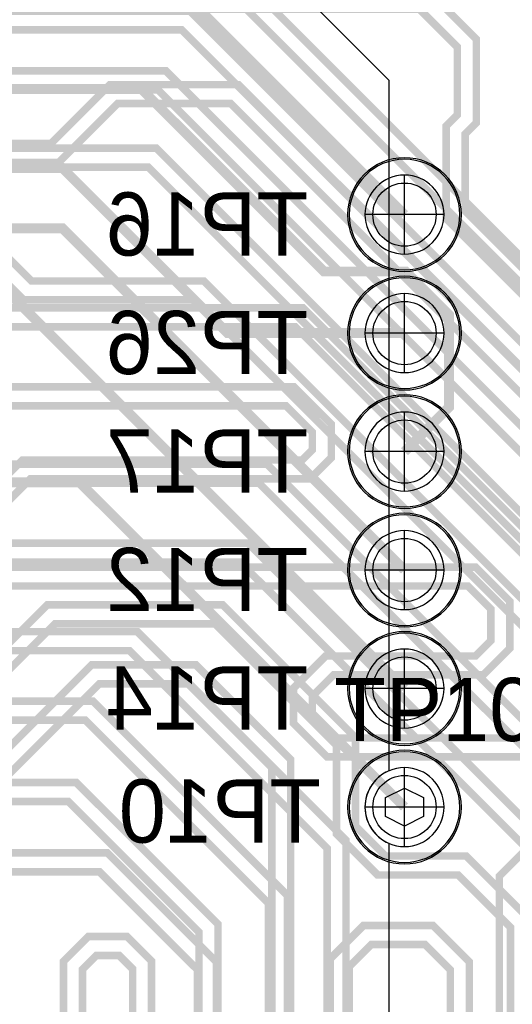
# Model space of a CAD drawing. Extents: x -9303 to 12731, y -3355 to 4522.
# Tile 44 of 51: x 3657 to 3968, y 2475 to 3098. Entities that reach past the tile are written whole.
import ezdxf

# ---------------------------------------------------------------- set-up
doc = ezdxf.new("R2010")
doc.units = 0
for name, color, linetype in [('ET_BOTTOM', 1, 'CONTINUOUS'), ('ET_LY3', 103, 'CONTINUOUS'), ('ET_LY8', 213, 'CONTINUOUS'), ('ET_TOP', 5, 'CONTINUOUS'), ('MA_NCLEGEND-1-10', 231, 'CONTINUOUS'), ('PG_ASSEMBLY_BOTTOM', 12, 'CONTINUOUS'), ('PG_ORIGIN', 231, 'CONTINUOUS'), ('PG_PLACE_BOUND_BOTTOM', 254, 'CONTINUOUS'), ('PG_SILKSCREEN_BOTTOM', 212, 'CONTINUOUS'), ('PG_SILKSCREEN_TOP', 110, 'CONTINUOUS'), ('PIN_BOTTOM', 7, 'CONTINUOUS'), ('PIN_LY2GND', 1, 'CONTINUOUS'), ('PIN_LY3', 110, 'CONTINUOUS'), ('PIN_LY4GND', 254, 'CONTINUOUS'), ('PIN_LY5', 7, 'CONTINUOUS'), ('PIN_LY6', 7, 'CONTINUOUS'), ('PIN_LY7PWR', 254, 'CONTINUOUS'), ('PIN_LY8', 110, 'CONTINUOUS'), ('PIN_LY9GND', 254, 'CONTINUOUS'), ('PIN_SOLDERMASK_BOTTOM', 1, 'CONTINUOUS'), ('PIN_SOLDERMASK_TOP', 5, 'CONTINUOUS'), ('PIN_TOP', 5, 'CONTINUOUS'), ('RD_SILKSCREEN_BOTTOM', 12, 'CONTINUOUS'), ('RD_SILKSCREEN_TOP', 155, 'CONTINUOUS')]:
    doc.layers.add(name, color=color, linetype=linetype)

# ---------------------------------------------------------------- blocks, each defined once
blk = doc.blocks.new('FIGURE_HEX')
blk.add_lwpolyline([(-0.5, 0), (-0.25, 0.5), (0.25, 0.5), (0.5, 0), (0.25, -0.5), (-0.25, -0.5)], close=True)

msp = doc.modelspace()

# ---------------------------------------------------------------- linework, layer by layer
at = {"layer": 'ET_BOTTOM', "const_width": 6.25}
for points in [[(3900, 2975), (3770.47, 3104.53), (3093.89, 3104.53), (3081.68, 3092.32), (3081.68, 3065.27), (3051.81, 3035.4)], [(3900, 2825), (3928.13, 2853.13), (3928.13, 2911.65), (3900.78, 2939), (3849, 2939), (3733.47, 3054.53), (3193.89, 3054.53), (3181.68, 3042.32), (3181.68, 3038.22), (3148.99, 3005.53), (3121.94, 3005.53), (3101.81, 2985.4)], [(3151.81, 2985.4), (3170.94, 3004.53), (3683.47, 3004.53), (3788, 2900), (3900, 2900)], [(3900, 2750), (3683.75, 2966.25), (2983.74, 2966.25), (2964.59, 2985.4), (2903.71, 2985.4)], [(3001.81, 2935.4), (3020.94, 2954.53), (3620.47, 2954.53), (3900, 2675)], [(2903.71, 2935.4), (2950.36, 2888.75), (3362.25, 2888.75), (3445.47, 2805.53), (3694.47, 2805.53), (3900, 2600)]]:
    msp.add_lwpolyline(points, dxfattribs=at)
at = {"layer": 'ET_LY3', "const_width": 4.8}
for points in [[(3351.81, 3085.4), (3383.41, 3117), (3914.49, 3117), (3945.43, 3086.06), (3945.43, 3033.13), (3938.36, 3026.06), (3938.36, 2977.35), (4107.14, 2808.57), (4463.42, 2808.57), (4542, 2729.99), (4542, 815.3), (4221, 494.3), (4221, 305), (4063, 147), (3947.02, 147), (3889.02, 205), (3616.02, 205), (3598.25, 222.77), (3598.25, 304.75), (3629.25, 335.75)], [(3351.81, 3035.4), (3351.81, 3058.8), (3357.5, 3064.49), (3378.71, 3064.49), (3384.11, 3069.89), (3384.11, 3075.89), (3375, 3085), (3375, 3091.61), (3388.39, 3105), (3909.51, 3105), (3933.43, 3081.08), (3933.43, 3038.11), (3926.36, 3031.04), (3926.36, 2972.37), (4102.16, 2796.57)], [(3451.81, 3085.4), (3483, 3054.21), (3483, 2626.68), (3494.15, 2615.53), (3692.29, 2615.53), (3782, 2525.82), (3782, 2169.66), (3829.31, 2122.35), (3829.31, 2032.09), (3981.57, 1879.83)], [(3451.81, 3035.4), (3451.81, 3051.8), (3457.01, 3057), (3463.23, 3057), (3471, 3049.23), (3471, 2621.7), (3489.17, 2603.53), (3687.31, 2603.53), (3770, 2520.84), (3770, 2164.68), (3817.31, 2117.37), (3817.31, 2027.11), (3969.57, 1874.85), (3969.57, 1815.95), (3985.73, 1799.79)], [(3601.81, 3035.4), (3601.81, 3035.19), (3617, 3020), (3676.27, 3020), (3713.52, 3057.25), (3795.03, 3057.25), (4157, 2695.28)], [(3601.81, 2985.4), (3624.41, 3008), (3681.25, 3008), (3718.5, 3045.25), (3790.05, 3045.25), (4145, 2690.3), (4145, 2539.02), (4437, 2247.02), (4437, 1062.43), (3991.92, 617.35), (3991.92, 580.88), (4018.17, 554.63), (4057.03, 554.63), (4391.28, 888.88), (4432.23, 888.88), (4464.23, 856.88), (4464.23, 819.84), (4104.45, 460.06), (4023.07, 460.06), (3982.34, 500.79), (3849.31, 500.79), (3798.85, 450.33), (3798.85, 316.15), (3829.25, 285.75)], [(3551.81, 2735.4), (3551.81, 2721.2), (3556.01, 2717), (3565.01, 2717), (3571, 2722.99), (3571, 2899), (3588, 2916), (3835.8, 2916), (4113.77, 2638.03)], [(3551.81, 2685.4), (3551.81, 2701.8), (3555.01, 2705), (3569.99, 2705), (3583, 2718.01), (3583, 2894.02), (3592.98, 2904), (3830.82, 2904), (4101.77, 2633.05)], [(3601.81, 2885.4), (3621.21, 2866), (3829.98, 2866), (3853.69, 2842.29), (3853.69, 2821.15), (3840.22, 2807.68), (3663.29, 2807.68), (3642.14, 2786.53), (3642.14, 2762.48), (3652.71, 2751.91), (3945.03, 2751.91), (3966.66, 2730.28), (3966.66, 2700.45), (3949.84, 2683.63), (3855.13, 2683.63), (3841.69, 2670.19), (3841.69, 2658.13), (3856.09, 2643.73), (4025.32, 2643.73)], [(3601.81, 2835.4), (3620.41, 2854), (3825, 2854), (3841.69, 2837.31), (3841.69, 2826.13), (3835.24, 2819.68), (3658.31, 2819.68), (3630.14, 2791.51), (3630.14, 2757.5), (3647.73, 2739.91), (3940.05, 2739.91), (3954.66, 2725.3), (3954.66, 2705.43), (3944.86, 2695.63), (3850.15, 2695.63), (3829.69, 2675.17), (3829.69, 2653.15), (3851.11, 2631.73), (4020.34, 2631.73)], [(3501.81, 2835.4), (3533, 2804.21), (3533, 2676), (3542, 2667), (3703, 2667), (3826, 2544), (3826, 2199.98), (3881, 2144.98), (3881, 2035.52), (4030.79, 1885.73)], [(3501.81, 2785.4), (3501.81, 2801.82), (3506.99, 2807), (3513.23, 2807), (3521, 2799.23), (3521, 2671.02), (3537.02, 2655), (3698.02, 2655), (3814, 2539.02), (3814, 2195), (3869, 2140), (3869, 2030.54), (4018.79, 1880.75)], [(3601.81, 2735.4), (3626.21, 2711), (3730.98, 2711), (3863, 2578.98), (3863, 2217), (3931, 2149), (3931, 2048.73), (4066.82, 1912.91)], [(3601.81, 2685.4), (3615.41, 2699), (3726, 2699), (3851, 2574), (3851, 2212.02), (3919, 2144.02), (3919, 2043.75), (4061.84, 1900.91)], [(3978.68, 2574.97), (3960, 2556.29), (3960, 2439.58), (3948.12, 2427.7), (3932.41, 2427.7), (3909.81, 2405.1), (3909.81, 2368.56), (3928.08, 2350.29), (3948.13, 2350.29), (3960, 2338.42), (3960, 2081.4), (4087.08, 1954.32)], [(3684.23, 2339.32), (3684.23, 2502.28), (3699.95, 2518), (3724.5, 2518), (3740, 2502.5), (3740, 2143)], [(3696.23, 2334.34), (3696.23, 2497.3), (3704.93, 2506), (3719.52, 2506), (3728, 2497.52), (3728, 2138.02)]]:
    msp.add_lwpolyline(points, dxfattribs=at)
at = {"layer": 'ET_LY8', "const_width": 4.8}
for points in [[(3551.81, 2885.4), (3551.6, 2885.4), (3532, 2905), (3437, 2905), (3421, 2921), (3421, 3166), (3474, 3219), (3702.98, 3219), (4109.98, 2812), (4472.96, 2812), (4586, 2698.96), (4586, 1127.02), (3859.65, 400.67), (3859.65, 115.44), (3838.57, 94.36), (3817.57, 94.36), (3798, 113.93), (3798, 154.5), (3829.25, 185.75)], [(3551.81, 2835.4), (3551.81, 2858.8), (3577, 2883.99), (3577, 2894.97), (3567.97, 2904), (3549.98, 2904), (3536.98, 2917), (3441.98, 2917), (3433, 2925.98), (3433, 3161.02), (3478.98, 3207), (3698, 3207), (4105, 2800), (4467.98, 2800), (4574, 2693.98), (4574, 1132), (3847.65, 405.65), (3847.65, 120.42), (3833.59, 106.36)], [(3501.81, 3085.4), (3471, 3116.21), (3471, 3150.98), (3501.02, 3181), (3684, 3181), (3698, 3167), (3698, 3147.02), (3682.98, 3132), (3648, 3132), (3643, 3127), (3643, 3112.98), (3651.98, 3104), (3764, 3104), (4101, 2767)], [(3501.81, 3135.4), (3518.61, 3135.4), (3525, 3129.01), (3525, 3112.99), (3517.01, 3105), (3499.19, 3105), (3483, 3121.19), (3483, 3146), (3506, 3169), (3679.02, 3169), (3686, 3162.02), (3686, 3152), (3678, 3144), (3643.02, 3144), (3631, 3131.98), (3631, 3108), (3647, 3092), (3759.02, 3092), (4096.02, 2755)], [(3201.81, 3085.4), (3232.41, 3116), (3367.98, 3116), (3383, 3100.98), (3383, 2927.98), (3443.98, 2867), (3518, 2867), (3533, 2852), (3533, 2824.98), (3540.98, 2817), (3813, 2817), (4057, 2573)], [(3251.81, 3085.4), (3251.81, 3069.81), (3245, 3063), (3234, 3063), (3229.69, 3067.31), (3229.69, 3096.3), (3237.39, 3104), (3363, 3104), (3371, 3096), (3371, 2923), (3439, 2855), (3513.02, 2855), (3521, 2847.02), (3521, 2820), (3536, 2805), (3808.02, 2805), (4045, 2568.02)], [(3451.81, 2985.4), (3471, 3004.59), (3471, 3051.98), (3485.02, 3066), (3749, 3066), (4216, 2599)], [(3451.81, 2935.4), (3451.81, 2958.82), (3483, 2990.01), (3483, 3047), (3490, 3054), (3744.02, 3054), (4204, 2594.02)], [(3201.81, 3035.4), (3220.81, 3016.4), (3220.81, 2917.21), (3245.02, 2893), (3349.02, 2893), (3421, 2821.02), (3421, 2601.02), (3463.02, 2559), (3707.02, 2559), (3769, 2497.02), (3769, 1681.98)], [(3251.81, 3035.4), (3232.81, 3016.4), (3232.81, 2922.19), (3250, 2905), (3354, 2905), (3433, 2826), (3433, 2606), (3468, 2571), (3712, 2571), (3781, 2502), (3781, 1677)], [(3551.81, 3035.4), (3570.21, 3017), (3742.98, 3017), (4170, 2589.98)], [(3551.81, 2985.4), (3551.81, 3000.8), (3556.01, 3005), (3738, 3005), (4158, 2585)], [(3501.81, 2985.4), (3520.21, 2967), (3630, 2967), (3664, 2933), (3773.01, 2933), (4105, 2601.01)], [(3501.81, 2935.4), (3483.6, 2935.4), (3476, 2943), (3476, 2954), (3485, 2963), (3499, 2963), (3507, 2955), (3625.02, 2955), (3659.02, 2921), (3768.03, 2921), (4093, 2596.03)], [(3451.81, 2835.4), (3483, 2804.21), (3483, 2776), (3492, 2767), (3800.99, 2767), (4016, 2551.99)], [(3451.81, 2785.4), (3451.81, 2803.8), (3456.01, 2808), (3462.23, 2808), (3471, 2799.23), (3471, 2771.02), (3487.02, 2755), (3796.01, 2755), (4004, 2547.01)], [(3501.81, 2685.4), (3501.81, 2670.2), (3505.61, 2666.4), (3612.4, 2666.4), (3674, 2728), (3785, 2728), (3869, 2644), (3869, 2588), (3888, 2569), (3939, 2569), (3979, 2529)], [(3501.81, 2635.4), (3520.81, 2654.4), (3617.38, 2654.4), (3678.98, 2716), (3780.02, 2716), (3857, 2639.02), (3857, 2583.02), (3883.02, 2557), (3934.02, 2557), (3967, 2524.02), (3967, 2346), (4005, 2308)], [(3451.81, 2685.4), (3483, 2654.21), (3483, 2620), (3490, 2613), (3625, 2613), (3702, 2690), (3768, 2690), (3828, 2630), (3828, 1918.98)], [(3451.81, 2635.4), (3451.81, 2652.82), (3456.99, 2658), (3462.23, 2658), (3471, 2649.23), (3471, 2615.02), (3485.02, 2601), (3629.98, 2601), (3706.98, 2678), (3763.02, 2678), (3816, 2625.02), (3816, 1914)], [(3853, 2201.02), (3853, 2503.98), (3874.02, 2525), (3918, 2525), (3941, 2502), (3941, 2336)], [(3865, 2206), (3865, 2499), (3879, 2513), (3913.02, 2513), (3929, 2497.02), (3929, 2331.02)]]:
    msp.add_lwpolyline(points, dxfattribs=at)
at = {"layer": 'ET_TOP'}
msp.add_lwpolyline([(2404, 3235), (3715, 3235), (3890, 3060), (3890, 2622.93, 0.654849), (3890, 2577.07), (3890, 2322.93, 0.654849)], format="xyb", dxfattribs=at)
at = {"layer": 'PG_ASSEMBLY_BOTTOM'}
for points in [[(3935, 2975, 1), (3865, 2975, 1), (3935, 2975)], [(3935, 2900, 1), (3865, 2900, 1), (3935, 2900)], [(3935, 2825, 1), (3865, 2825, 1), (3935, 2825)], [(3935, 2750, 1), (3865, 2750, 1), (3935, 2750)], [(3935, 2675, 1), (3865, 2675, 1), (3935, 2675)], [(3935, 2600, 1), (3865, 2600, 1), (3935, 2600)]]:
    msp.add_lwpolyline(points, format="xyb", dxfattribs=at)
at = {"layer": 'PG_ORIGIN'}
for points in [[(3925, 2975, 1), (3875, 2975, 1), (3925, 2975)], [(3925, 2900, 1), (3875, 2900, 1), (3925, 2900)], [(3925, 2825, 1), (3875, 2825, 1), (3925, 2825)], [(3925, 2750, 1), (3875, 2750, 1), (3925, 2750)], [(3925, 2675, 1), (3875, 2675, 1), (3925, 2675)], [(3925, 2600, 1), (3875, 2600, 1), (3925, 2600)]]:
    msp.add_lwpolyline(points, format="xyb", dxfattribs=at)
for points in [[(3900, 2950), (3900, 3000)], [(3925, 2975), (3875, 2975)], [(3900, 2875), (3900, 2925)], [(3925, 2900), (3875, 2900)], [(3900, 2800), (3900, 2850)], [(3925, 2825), (3875, 2825)], [(3900, 2725), (3900, 2775)], [(3925, 2750), (3875, 2750)], [(3900, 2650), (3900, 2700)], [(3925, 2675), (3875, 2675)], [(3900, 2575), (3900, 2625)], [(3925, 2600), (3875, 2600)]]:
    msp.add_lwpolyline(points, dxfattribs=at)
at = {"layer": 'PG_PLACE_BOUND_BOTTOM'}
for points in [[(3936, 2975, 1), (3864, 2975, 1)], [(3936, 2900, 1), (3864, 2900, 1)], [(3936, 2825, 1), (3864, 2825, 1)], [(3936, 2750, 1), (3864, 2750, 1)], [(3936, 2675, 1), (3864, 2675, 1)], [(3936, 2600, 1), (3864, 2600, 1)]]:
    msp.add_lwpolyline(points, format="xyb", close=True, dxfattribs=at)
at = {"layer": 'PG_SILKSCREEN_BOTTOM'}
for points in [[(3935, 2975, 1), (3865, 2975, 1), (3935, 2975)], [(3935, 2900, 1), (3865, 2900, 1), (3935, 2900)], [(3935, 2825, 1), (3865, 2825, 1), (3935, 2825)], [(3935, 2750, 1), (3865, 2750, 1), (3935, 2750)], [(3935, 2675, 1), (3865, 2675, 1), (3935, 2675)], [(3935, 2600, 1), (3865, 2600, 1), (3935, 2600)]]:
    msp.add_lwpolyline(points, format="xyb", dxfattribs=at)
at = {"layer": 'PG_SILKSCREEN_TOP'}
msp.add_lwpolyline([(3935, 2600, 1), (3865, 2600, 1), (3935, 2600)], format="xyb", dxfattribs=at)
at = {"layer": 'PIN_BOTTOM'}
for centre in [(3900, 2975), (3900, 2900), (3900, 2825), (3900, 2750), (3900, 2675), (3900, 2600)]:
    msp.add_circle(centre, 20, dxfattribs=at)
at = {"layer": 'PIN_LY2GND'}
msp.add_circle((3900, 2600), 20, dxfattribs=at)
at = {"layer": 'PIN_LY3'}
msp.add_circle((3900, 2600), 20, dxfattribs=at)
at = {"layer": 'PIN_LY4GND'}
msp.add_circle((3900, 2600), 20, dxfattribs=at)
at = {"layer": 'PIN_LY5'}
msp.add_circle((3900, 2600), 20, dxfattribs=at)
at = {"layer": 'PIN_LY6'}
msp.add_circle((3900, 2600), 20, dxfattribs=at)
at = {"layer": 'PIN_LY7PWR'}
msp.add_circle((3900, 2600), 20, dxfattribs=at)
at = {"layer": 'PIN_LY8'}
msp.add_circle((3900, 2600), 20, dxfattribs=at)
at = {"layer": 'PIN_LY9GND'}
msp.add_circle((3900, 2600), 20, dxfattribs=at)
at = {"layer": 'PIN_SOLDERMASK_BOTTOM'}
for centre in [(3900, 2975), (3900, 2900), (3900, 2825), (3900, 2750), (3900, 2675), (3900, 2600)]:
    msp.add_circle(centre, 20, dxfattribs=at)
at = {"layer": 'PIN_SOLDERMASK_TOP'}
msp.add_circle((3900, 2600), 20, dxfattribs=at)
at = {"layer": 'PIN_TOP'}
msp.add_circle((3900, 2600), 20, dxfattribs=at)

# ---------------------------------------------------------------- block references
at = {"layer": 'MA_NCLEGEND-1-10', "xscale": 24, "yscale": 24, "rotation": 90}
msp.add_blockref('FIGURE_HEX', (3900, 2600), dxfattribs=at)

# ---------------------------------------------------------------- texts
at = {"layer": 'RD_SILKSCREEN_BOTTOM', "text_generation_flag": 2}
for s, p in [('TP16', (3838.99, 2949.06)), ('TP26', (3838.99, 2874.06)), ('TP17', (3838.99, 2799.06)), ('TP12', (3838.99, 2724.06)), ('TP14', (3838.99, 2649.06)), ('TP10', (3847.11, 2577.49))]:
    msp.add_text(s, height=40, dxfattribs=at).set_placement(p)
at = {"layer": 'RD_SILKSCREEN_TOP'}
msp.add_text('TP10', height=40, dxfattribs=at).set_placement((3855.53, 2641.78))

doc.saveas('drawing.dxf')
